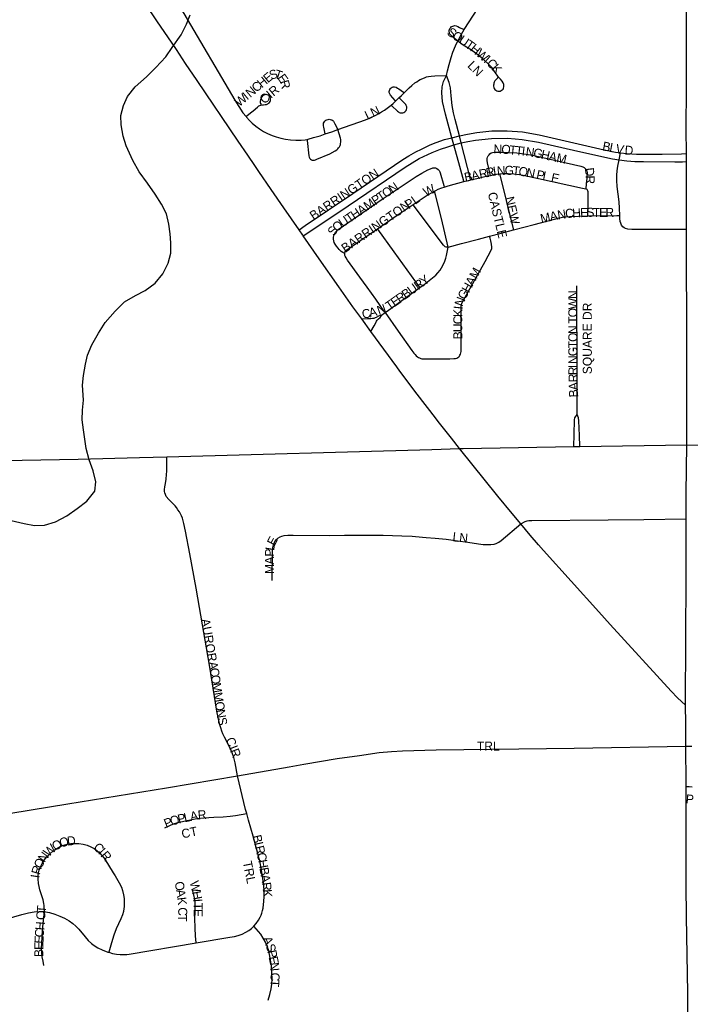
# Model space of a CAD drawing. Header units: feet. Extents: x 2113747 to 2516209, y 960708 to 1356798.
# Tile 171 of 253: x 2282112 to 2285837, y 1207452 to 1212916. Entities that reach past the tile are written whole.
import ezdxf

# ---------------------------------------------------------------- set-up
doc = ezdxf.new("R2010")
doc.units = ezdxf.units.FT
doc.header["$LTSCALE"] = 50
doc.header["$MEASUREMENT"] = 0
for name, color, linetype in [('0_Xref', 7, 'Continuous'), ('GM_X_City_Street', 251, 'Continuous'), ('GM_X_City_Street_Text', 251, 'Continuous'), ('GM_X_Minor_River', 5, 'Continuous'), ('GM_X_State_Route', 1, 'Continuous')]:
    doc.layers.add(name, color=color, linetype=linetype)
doc.styles.add('Styledgn030', font='dgn030.shx')

# ---------------------------------------------------------------- blocks, each defined once
blk = doc.blocks.new('POR')
at = {"layer": 'GM_X_City_Street', "flags": 128}
for points in [[(2282795.3, 1213300.7), (2282951.3, 1213063.5), (2283023.1, 1212949.8), (2283306.2, 1212468.4), (2283329.6, 1212433.1), (2283351.9, 1212399.7), (2283369, 1212377.8)], [(2284580, 1212860.6), (2284656.4, 1212978), (2284711.1, 1213065.3), (2284719.3, 1213077.1), (2284728.7, 1213093.8), (2284737.4, 1213116), (2284745.5, 1213144.5), (2284749.6, 1213168.4), (2284752.8, 1213190.4), (2284755.5, 1213243.3)], [(2284544.6, 1212795.6), (2284525.2, 1212812.5), (2284513.7, 1212822.3), (2284506.2, 1212830.3), (2284501.6, 1212836.2), (2284498.6, 1212842), (2284497.2, 1212849.2), (2284497.3, 1212855.2), (2284498.7, 1212860.9), (2284501.7, 1212867.6), (2284505.9, 1212872.8), (2284510.9, 1212877.1), (2284517, 1212880.6), (2284523.1, 1212882.2), (2284528.9, 1212882.6), (2284536.1, 1212880.7), (2284544.8, 1212877.4), (2284555.2, 1212872.4), (2284574.3, 1212863.3), (2284580, 1212860.6)], [(2284544.6, 1212795.6), (2284565.3, 1212836), (2284580, 1212860.6)], [(2284483, 1212605.4), (2284488.8, 1212631), (2284498.1, 1212667.4), (2284508.4, 1212706.8), (2284518.3, 1212735.2), (2284532.2, 1212770.8), (2284538.1, 1212783.7), (2284544.6, 1212795.6)], [(2284770.7, 1212594.5), (2284765.7, 1212591.2), (2284759.8, 1212586.2), (2284754.6, 1212580.5), (2284751.1, 1212575.6), (2284748.1, 1212569.7), (2284745.9, 1212563), (2284745, 1212558.2), (2284744.2, 1212553.2), (2284743.7, 1212546.5), (2284744.6, 1212539.4), (2284747, 1212533.9), (2284750.6, 1212528), (2284755.7, 1212523.7), (2284761.3, 1212520.5), (2284767.6, 1212518.7), (2284774.3, 1212518.3), (2284780.8, 1212519.6), (2284787, 1212521.9), (2284792.3, 1212525.9), (2284796.9, 1212530.4), (2284799.7, 1212536.3), (2284801.8, 1212542.6), (2284801.5, 1212548.4), (2284800.2, 1212555.5), (2284796.5, 1212565.1), (2284791.1, 1212574.1), (2284782.4, 1212585.3), (2284776.5, 1212591.6), (2284771.5, 1212597.3), (2284767.5, 1212602), (2284763.5, 1212607.6), (2284758, 1212615.5), (2284745.2, 1212633.8), (2284729.9, 1212653.2), (2284713.3, 1212671), (2284692.5, 1212691), (2284664.8, 1212715), (2284644, 1212730.8), (2284620.9, 1212747), (2284575.3, 1212775.1), (2284544.6, 1212795.6)], [(2284247.5, 1212510.5), (2284275.5, 1212537.6), (2284289.4, 1212550.2), (2284307.2, 1212564.5), (2284316.8, 1212571.4), (2284326.3, 1212577.5), (2284335.4, 1212583.1), (2284350.2, 1212590.1), (2284364, 1212595.3), (2284372.3, 1212598.1), (2284381.7, 1212600.4), (2284397.1, 1212602.7), (2284417.5, 1212604.1), (2284483, 1212605.4)], [(2284512.1, 1212260.8), (2284476.7, 1212390.8), (2284460.9, 1212461.3), (2284456.6, 1212510.3), (2284458.6, 1212543), (2284465.8, 1212572), (2284483, 1212605.4)], [(2284554, 1212271.9), (2284530.2, 1212361.1), (2284522.2, 1212398.7), (2284514.8, 1212440.4), (2284508.8, 1212492.8), (2284504.7, 1212536.9), (2284497.4, 1212566.7), (2284483, 1212605.4)], [(2283369, 1212377.8), (2283374.2, 1212382.2), (2283394.6, 1212399.1), (2283408.3, 1212410.5), (2283432.9, 1212430.9), (2283440.9, 1212437.1), (2283445.8, 1212440), (2283451.2, 1212442), (2283459.7, 1212443.6), (2283466.8, 1212443.5), (2283475.1, 1212444.3), (2283483.4, 1212445.8), (2283489.9, 1212448.2), (2283494.6, 1212451.9), (2283498.8, 1212456.2), (2283502.6, 1212462.3), (2283504.2, 1212468.1), (2283505.4, 1212475.1), (2283504.2, 1212481.8), (2283501.9, 1212487.7), (2283498.2, 1212492.5), (2283492.6, 1212496.8), (2283486.6, 1212499.4), (2283480, 1212500.2), (2283473.4, 1212499.4), (2283467.3, 1212497.1), (2283462.6, 1212494.5), (2283457.5, 1212488.5), (2283452.7, 1212480.8), (2283449.3, 1212471.7), (2283447.8, 1212464.1), (2283448.2, 1212456.7), (2283449.9, 1212451), (2283453.6, 1212445.6)], [(2284200.5, 1212465.1), (2284198.2, 1212467.8), (2284171.3, 1212497.5), (2284167.3, 1212503.8), (2284164.9, 1212511.4), (2284164.8, 1212517.7), (2284165.7, 1212523.3), (2284168, 1212529), (2284171.4, 1212533.6), (2284175.8, 1212537.7), (2284180.9, 1212540.7), (2284187.1, 1212542.4), (2284194.4, 1212542.9), (2284202.9, 1212540.8), (2284211.1, 1212536.3), (2284217.3, 1212532.5), (2284243, 1212513.7), (2284247.5, 1212510.5)], [(2284218.6, 1212482.5), (2284231.9, 1212495.5), (2284247.5, 1212510.5)], [(2283879.2, 1212306.1), (2284032.4, 1212360.7), (2284061.5, 1212372.6), (2284087.2, 1212384.3), (2284110.6, 1212396.5), (2284121.9, 1212403.5), (2284139, 1212414), (2284160.1, 1212429.9), (2284175, 1212441.8)], [(2284175, 1212441.8), (2284178.7, 1212438.3), (2284210.8, 1212407.6), (2284216.1, 1212403.6), (2284220.3, 1212401.5), (2284225.4, 1212399.3), (2284232.3, 1212398.6), (2284239.2, 1212399.2), (2284245.7, 1212401.1), (2284250.5, 1212403.6), (2284254.9, 1212407.6), (2284258.6, 1212412.5), (2284260.9, 1212418.1), (2284262.2, 1212424), (2284261.3, 1212431.8), (2284258.9, 1212439.2), (2284255.7, 1212444.8), (2284251.5, 1212450.2), (2284246.2, 1212456.5), (2284223.1, 1212478.2), (2284218.6, 1212482.5)], [(2284175, 1212441.8), (2284186.1, 1212451.4), (2284200.5, 1212465.1)], [(2284200.5, 1212465.1), (2284210.5, 1212474.7), (2284218.6, 1212482.5)], [(2283369, 1212377.8), (2283371.5, 1212374.7), (2283387.9, 1212356.2), (2283404, 1212340.8), (2283422.6, 1212325), (2283444, 1212309.5), (2283467, 1212295.7), (2283488.2, 1212284.7), (2283515.1, 1212272.8), (2283535.6, 1212265.2), (2283562.7, 1212257.9), (2283589, 1212253), (2283616.7, 1212248.7), (2283645.9, 1212246.5), (2283675, 1212247), (2283698, 1212249.1), (2283707.6, 1212251.1)], [(2283808.7, 1212281.5), (2283801.1, 1212318.6), (2283799.8, 1212326.7), (2283798.8, 1212334.8), (2283800.2, 1212342.1), (2283802.8, 1212347.4), (2283807.2, 1212353.3), (2283812.5, 1212357.7), (2283818.1, 1212360.9), (2283824.6, 1212362.4), (2283830.4, 1212362.9), (2283836.7, 1212362.2), (2283842.5, 1212360.9), (2283846.3, 1212359.1), (2283850.8, 1212356.4), (2283854.6, 1212351.9), (2283858.8, 1212345.6), (2283863.1, 1212338.3), (2283879.2, 1212306.1)], [(2283707.6, 1212251.1), (2283708.2, 1212246.1), (2283717.4, 1212160.5), (2283718.9, 1212153.6), (2283720.7, 1212149.5), (2283723.9, 1212144.9), (2283727.4, 1212141.4), (2283732.4, 1212138.4), (2283737.2, 1212137.1), (2283741.9, 1212136.7), (2283748.5, 1212137.1), (2283755.8, 1212138.6), (2283763.1, 1212141.4), (2283833.8, 1212171.6), (2283864.9, 1212187.9), (2283873.3, 1212193.9), (2283878.8, 1212199.1), (2283882.7, 1212203.9), (2283887.5, 1212210.6), (2283891.1, 1212218.2), (2283893.1, 1212223.7), (2283894.4, 1212228.9), (2283895.3, 1212235.6), (2283895.9, 1212244.3), (2283895.3, 1212251.6), (2283894.1, 1212258.5), (2283879.2, 1212306.1)], [(2283707.6, 1212251.1), (2283714.7, 1212252.6), (2283744.7, 1212261.1), (2283781.5, 1212271.6), (2283808.7, 1212281.5)], [(2283808.7, 1212281.5), (2283844.9, 1212294.1), (2283879.2, 1212306.1)], [(2284512.1, 1212260.8), (2284554, 1212271.9)], [(2284554, 1212271.9), (2284598.6, 1212280.8), (2284650.5, 1212289.8), (2284734.8, 1212298.3), (2284819.6, 1212299.2), (2284904.3, 1212292.5), (2284997.8, 1212277.4), (2285358.8, 1212193.1), (2285420.6, 1212181), (2285449.1, 1212176.5)], [(2284564.5, 1212231.9), (2284554, 1212271.9)], [(2283663.3, 1211749.7), (2283698.4, 1211773.4), (2283962.8, 1211951.9), (2284239.6, 1212140), (2284273.5, 1212159.6), (2284313, 1212182.6), (2284343.9, 1212197.8), (2284392.6, 1212220.4), (2284425.5, 1212233.4), (2284472.1, 1212250), (2284512.1, 1212260.8)], [(2283687, 1211715.5), (2283717.5, 1211736), (2283936.8, 1211883.3), (2284252, 1212097.5), (2284331.5, 1212144.6), (2284402.9, 1212178.7), (2284448.9, 1212196.5), (2284489.5, 1212210.9), (2284506.8, 1212216), (2284523.7, 1212220.5)], [(2284523.7, 1212220.5), (2284512.1, 1212260.8)], [(2284523.7, 1212220.5), (2284564.5, 1212231.9)], [(2284579.1, 1212017.5), (2284578.6, 1212019.3), (2284557, 1212101.3), (2284523.7, 1212220.5)], [(2284564.5, 1212231.9), (2284601.5, 1212240.1), (2284643.4, 1212247.6), (2284732, 1212256.3), (2284821, 1212257.7), (2284864.1, 1212254.9), (2284903.3, 1212251.5), (2284994.2, 1212235.7), (2285212.1, 1212186.3), (2285404, 1212143.1), (2285441, 1212137.5)], [(2284617.3, 1212026.9), (2284616.2, 1212031.4), (2284564.5, 1212231.9)], [(2284727.4, 1212051.8), (2284725.9, 1212057.9), (2284710.6, 1212121.9), (2284708.6, 1212134), (2284708.2, 1212144.6), (2284709.9, 1212153.1), (2284713.2, 1212159.9), (2284718.6, 1212166.5), (2284724, 1212172.1), (2284730.7, 1212176.1), (2284738.1, 1212178.7), (2284747.7, 1212179.7), (2284759.4, 1212180.4), (2284781.3, 1212180.4), (2284872.7, 1212176.4), (2284911.8, 1212171.7), (2284960.2, 1212163.9), (2285227.7, 1212102.5), (2285239.2, 1212099), (2285247, 1212095.5), (2285252.7, 1212090.7), (2285257.6, 1212084.5), (2285261.4, 1212076), (2285263.9, 1212066), (2285261.7, 1212039), (2285257, 1211981.7), (2285256.6, 1211977.9)], [(2285441, 1212137.5), (2285449.1, 1212176.5)], [(2285449.1, 1212176.5), (2285484.9, 1212172.4), (2285538.3, 1212170), (2285679.9, 1212169.8), (2285787.1, 1212171.9), (2285814.7, 1212172.4)], [(2285445.3, 1211829.4), (2285444.2, 1211869.2), (2285441.3, 1211904.9), (2285430.7, 1211989.8), (2285428.4, 1212022.8), (2285428.2, 1212052.7), (2285429.8, 1212076.1), (2285434, 1212102.8), (2285441, 1212137.5)], [(2285441, 1212137.5), (2285441.7, 1212137.4), (2285485, 1212132.5), (2285527.6, 1212129.5), (2285576.4, 1212128.2), (2285750.4, 1212126.6), (2285793.2, 1212127.6), (2285814.8, 1212128.1)], [(2283917.2, 1211619.2), (2283907.6, 1211623.5), (2283898.2, 1211629.1), (2283891.7, 1211634.3), (2283885.5, 1211640.8), (2283880.2, 1211647.7), (2283871.2, 1211659.8), (2283864.6, 1211670.5), (2283859.4, 1211679.5), (2283856.8, 1211688.7), (2283855.2, 1211698.7), (2283855.2, 1211707.9), (2283856.8, 1211718.2), (2283860.1, 1211726.5), (2283865.1, 1211735.9), (2283872.5, 1211744.1), (2283881.2, 1211752.2), (2284130.3, 1211923), (2284280.5, 1212024), (2284314.4, 1212045.7), (2284345.8, 1212064.5), (2284378.6, 1212082.8), (2284392.7, 1212088.8), (2284406.1, 1212093.4), (2284413.8, 1212094.3), (2284422.3, 1212093), (2284429.4, 1212089.9), (2284436.5, 1212085.2), (2284441.5, 1212079.6), (2284444.3, 1212075), (2284446.1, 1212071.4), (2284447.9, 1212066.1), (2284467.8, 1211996), (2284470.3, 1211987.2)], [(2284727.4, 1212051.8), (2284746.5, 1212056.3), (2284760.4, 1212058.4), (2284776.8, 1212060.3), (2284779.5, 1212060.5)], [(2284779.5, 1212060.5), (2284798.4, 1212061.8), (2284824.9, 1212061.5), (2284855.7, 1212059.8), (2284888.6, 1212056.1), (2284917.9, 1212051.2), (2285238.3, 1211981.7), (2285256.6, 1211977.9)], [(2284855.3, 1211749.6), (2284854, 1211755.2), (2284816.6, 1211912.6), (2284780.8, 1212055.5), (2284779.5, 1212060.5)], [(2284470.3, 1211987.2), (2284475.2, 1211989), (2284492.2, 1211994.6), (2284579.1, 1212017.5)], [(2284579.1, 1212017.5), (2284617.3, 1212026.9)], [(2284617.3, 1212026.9), (2284657.6, 1212036.1), (2284696.3, 1212044.8), (2284727.4, 1212051.8)], [(2284297.3, 1211890.1), (2284375.1, 1211942.1), (2284406.6, 1211959.5), (2284416.2, 1211964.5)], [(2284416.2, 1211964.5), (2284423.1, 1211968.1), (2284437, 1211974.7), (2284455.7, 1211982), (2284470.3, 1211987.2)], [(2284491.6, 1211653.4), (2284455.4, 1211812.4), (2284421.7, 1211943.2), (2284416.2, 1211964.5)], [(2285256.6, 1211977.9), (2285257, 1211977.8), (2285261.1, 1211975.4), (2285264.1, 1211972.4), (2285266.3, 1211967.4), (2285266.9, 1211961.7), (2285267.1, 1211956.8), (2285266.8, 1211895.2), (2285266.2, 1211832.9), (2285266.2, 1211827.9)], [(2284099.3, 1211755.5), (2284214.5, 1211834.9), (2284297.3, 1211890.1)], [(2284491.6, 1211653.4), (2284481, 1211653.7), (2284475.7, 1211655.3), (2284471, 1211658.4), (2284465.4, 1211664.4), (2284458.1, 1211673), (2284299.8, 1211886.7), (2284297.3, 1211890.1)], [(2284855.3, 1211749.6), (2284969.1, 1211779.8), (2285109.2, 1211816.5), (2285135.4, 1211821.1), (2285165, 1211824.2), (2285266.2, 1211827.9)], [(2285266.2, 1211827.9), (2285267.2, 1211827.9), (2285428.5, 1211829.2), (2285445.3, 1211829.4)], [(2285815.7, 1211752), (2285750.8, 1211751.6), (2285511.6, 1211751.4), (2285489.6, 1211752.9), (2285476.4, 1211756.9), (2285469.7, 1211760.2), (2285461.1, 1211767.2), (2285454.7, 1211776.1), (2285450.3, 1211785.9), (2285447.7, 1211796), (2285445.8, 1211813), (2285445.3, 1211829.4)], [(2283917.2, 1211619.2), (2283917.4, 1211622.6), (2283918.8, 1211627), (2283920, 1211630.2), (2283924, 1211634.5), (2283928.8, 1211638.3), (2284006.6, 1211691.7), (2284099.3, 1211755.5)], [(2284334.6, 1211429.7), (2284332.4, 1211432.8), (2284312.7, 1211460.7), (2284192.6, 1211628.4), (2284101.2, 1211752.9), (2284099.3, 1211755.5)], [(2284721.4, 1211714.2), (2284785.7, 1211731.2), (2284855.3, 1211749.6)], [(2284141.1, 1211290.1), (2284214.2, 1211187.6), (2284290.5, 1211080.7), (2284301.2, 1211066.2), (2284308, 1211058.1), (2284314.7, 1211050.8), (2284321, 1211045.1), (2284327.1, 1211041.2), (2284332.7, 1211038.6), (2284339.9, 1211036), (2284345.9, 1211034.7), (2284352.8, 1211033.8), (2284365.1, 1211033.8), (2284500.1, 1211034.4), (2284522.5, 1211035.5), (2284532, 1211036), (2284539, 1211037.9), (2284544.8, 1211040.5), (2284550.5, 1211045.2), (2284554.6, 1211049.3), (2284557.2, 1211053.3), (2284559.8, 1211059.6), (2284562.2, 1211067.4), (2284563.3, 1211074.8), (2284564, 1211082.4), (2284564.6, 1211132.3), (2284563.6, 1211310), (2284563.5, 1211323.6), (2284565.8, 1211335.2), (2284570.1, 1211346.9), (2284576.7, 1211358.7), (2284696.8, 1211574.2), (2284731, 1211636.6), (2284733.6, 1211645.2), (2284735, 1211653.6), (2284731.8, 1211669.5), (2284728.3, 1211687.8), (2284724.1, 1211703.4), (2284721.4, 1211714.2)], [(2284491.6, 1211653.4), (2284566, 1211673.1), (2284660.4, 1211698.1), (2284721.4, 1211714.2)], [(2284141.1, 1211290.1), (2284137.6, 1211295.2), (2284089.2, 1211365.7), (2284042.7, 1211431.5), (2284001.9, 1211487), (2283932.4, 1211581.5), (2283925.3, 1211594.2), (2283920.5, 1211603.4), (2283918.5, 1211607.8), (2283917.4, 1211611.8), (2283917, 1211617.6), (2283917.2, 1211619.2)], [(2284334.6, 1211429.7), (2284358.7, 1211447.1), (2284422.7, 1211499), (2284435.1, 1211511.9), (2284447.1, 1211526.7), (2284455.1, 1211539.7), (2284465.3, 1211558.7), (2284473.3, 1211576.2), (2284479, 1211592.3), (2284483.3, 1211607.9), (2284487, 1211626.1), (2284491.6, 1211653.4)], [(2284141.1, 1211290.1), (2284159.7, 1211303.3), (2284334.6, 1211429.7)], [(2285208.2, 1210725.1), (2285208.5, 1210930), (2285205.5, 1211439.3)], [(2284122.3, 1211276.9), (2284141.1, 1211290.1)], [(2284011.6, 1211255.2), (2284043.3, 1211257.3), (2284061.7, 1211258.1), (2284072.1, 1211258.7), (2284081.3, 1211260.1), (2284087.3, 1211262.3), (2284094.3, 1211265.5), (2284106.5, 1211271.6), (2284115.1, 1211276), (2284118.8, 1211276.8), (2284122.3, 1211276.9)], [(2284062, 1211186.1), (2284080.1, 1211217), (2284091.2, 1211237.7), (2284094.1, 1211242.9), (2284098.2, 1211249), (2284105.3, 1211256.7), (2284113.2, 1211264), (2284118.8, 1211270.3), (2284121.2, 1211273.6), (2284122.3, 1211276.9)], [(2285189.2, 1210547.3), (2285190.8, 1210614), (2285192.7, 1210695.5), (2285196.1, 1210706), (2285208.2, 1210725.1)], [(2285223.8, 1210547.9), (2285221, 1210608.2), (2285217.2, 1210690), (2285215.6, 1210706.4), (2285208.2, 1210725.1)], [(2283322, 1208719.2), (2283308, 1208791.4), (2283301.1, 1208821.8), (2283292.5, 1208847.1), (2283280.5, 1208874.4), (2283249.1, 1208935.1), (2283240, 1208953.4), (2283234.5, 1208968.3), (2283228.3, 1208986.4), (2283223.6, 1209002.2), (2283219.2, 1209018.9), (2283216.1, 1209033.9), (2283207.5, 1209078.8), (2283165.7, 1209334.7), (2283110.1, 1209653.9), (2283091.9, 1209761.8), (2283056.5, 1209952.3), (2283033.2, 1210078.3), (2283024, 1210120.3), (2283015.3, 1210149), (2283010, 1210162.5), (2283004.7, 1210173.6), (2282998.7, 1210185.1), (2282991.2, 1210196.7), (2282983.5, 1210208.1), (2282974.9, 1210218.1), (2282966.6, 1210227.6), (2282959, 1210235.3), (2282940.4, 1210253.6), (2282926.4, 1210270.6), (2282921.4, 1210280.7), (2282917.7, 1210289.7), (2282916.2, 1210298), (2282915.4, 1210308.1), (2282917.3, 1210323.4), (2282921.1, 1210342.4), (2282925.4, 1210366.2), (2282928, 1210391.4), (2282928.9, 1210410.9), (2282928.9, 1210435.7), (2282928.4, 1210490.4)], [(2284894.6, 1210118.3), (2284919.4, 1210130.9), (2284930.7, 1210134.3), (2284939.5, 1210136.3), (2284956.5, 1210137.5), (2285380.4, 1210140.2), (2285578.6, 1210141.9), (2285813.9, 1210145.2)], [(2283513.9, 1209803.6), (2283516.8, 1209964.8), (2283518, 1209984.9), (2283521.2, 1210001.8), (2283526.3, 1210014.9), (2283529.4, 1210021), (2283538.2, 1210032.1), (2283546, 1210039.1), (2283557.8, 1210046.6), (2283567.5, 1210050.3), (2283581.1, 1210053.8), (2283601.5, 1210055.2), (2283631.5, 1210055), (2283834.7, 1210054.1), (2283916.7, 1210054.6), (2284035, 1210056.1), (2284104, 1210055.7), (2284130.3, 1210055.2), (2284235.3, 1210052.3), (2284291.1, 1210049.3), (2284350.1, 1210045), (2284369.8, 1210043.3), (2284418.9, 1210038.9), (2284481.1, 1210032.5), (2284543.1, 1210024.4), (2284601.8, 1210016), (2284660, 1210006.9), (2284685.8, 1210003.9), (2284708.5, 1210003.1), (2284727.8, 1210003.6), (2284746.5, 1210006.4), (2284758.5, 1210010), (2284772.7, 1210016.5), (2284785.9, 1210025.1), (2284894.6, 1210118.3)], [(2283322, 1208719.2), (2283608.9, 1208770.7), (2283689.7, 1208785.6), (2283874.5, 1208815.6), (2283998.4, 1208833.3), (2284108.7, 1208849.3), (2284176.3, 1208855.6), (2284238.5, 1208859.5), (2284424.9, 1208865), (2285192.3, 1208873.1), (2285812.4, 1208884.5)], [(2285812.4, 1208884.5), (2285845, 1208884.4)], [(2281643.7, 1208443.3), (2281693.7, 1208450.3), (2281755.1, 1208460.5), (2281959, 1208495.9), (2282379.8, 1208565.5), (2282926.6, 1208653.3), (2283322, 1208719.2)], [(2283372.8, 1208510.8), (2283366.5, 1208533.2), (2283322, 1208719.2)], [(2285813.7, 1208661.2), (2285831.1, 1208660.7), (2285846.7, 1208659.9)], [(2282918.7, 1208431), (2282945.2, 1208444.9), (2282966.9, 1208453.5), (2282998, 1208462.5), (2283042.3, 1208473), (2283096.5, 1208483.2), (2283135.1, 1208487.9), (2283190.2, 1208491.3), (2283242.4, 1208493.1), (2283281.8, 1208496.1), (2283311.3, 1208499.4), (2283372.8, 1208510.8)], [(2283412.1, 1207885.7), (2283424.9, 1207900.6), (2283437.9, 1207918.5), (2283447.4, 1207935.4), (2283452.2, 1207946.2), (2283456.6, 1207958), (2283460.5, 1207972.3), (2283463.5, 1207986.6), (2283468.7, 1208025.1), (2283470.6, 1208048.2), (2283470.5, 1208079.5), (2283468.5, 1208111.2), (2283463.3, 1208150.8), (2283455.2, 1208196.6), (2283445.2, 1208247.9), (2283442.3, 1208260.2), (2283429.4, 1208310.3), (2283425.9, 1208322.7), (2283408.5, 1208385.2), (2283383.2, 1208473.3), (2283372.8, 1208510.8)], [(2282249.6, 1207966.5), (2282248.8, 1207989.6), (2282247.8, 1207999.9), (2282246.6, 1208012), (2282242.4, 1208031.1), (2282224.4, 1208087.4), (2282219.2, 1208106.4), (2282216.2, 1208122.5), (2282214.1, 1208148.5), (2282214.5, 1208164.9), (2282216.6, 1208181.2), (2282220.6, 1208197.1), (2282227.5, 1208215.7), (2282236.5, 1208233.8), (2282247.6, 1208251.2), (2282262.6, 1208270.4), (2282279.8, 1208288), (2282298.7, 1208303.8), (2282319, 1208317.5), (2282337.3, 1208327.3), (2282356.2, 1208335.1), (2282375.6, 1208340.7), (2282395.2, 1208343.9), (2282414.9, 1208344.9), (2282441.1, 1208343.7), (2282463.8, 1208340.5), (2282486.1, 1208334.8), (2282507.8, 1208326), (2282525.6, 1208316.4), (2282541.1, 1208306.1), (2282555.6, 1208292.8), (2282568.9, 1208278.3), (2282580.2, 1208262.3), (2282605.6, 1208224.1), (2282631.4, 1208182.2), (2282641.7, 1208165.5), (2282665, 1208125.9), (2282676.6, 1208102.4), (2282683.3, 1208083.9), (2282688.7, 1208058.9), (2282691.8, 1208039), (2282692.5, 1208012.7), (2282691.4, 1207993.3), (2282690.6, 1207983.5), (2282687.9, 1207967.4), (2282682.6, 1207948.5), (2282674.5, 1207927), (2282648.3, 1207870.5), (2282635.5, 1207836.8), (2282622.6, 1207792.6), (2282607.4, 1207740.7)], [(2283092.1, 1207793.3), (2283089, 1207833), (2283085.9, 1207874.7), (2283084.6, 1207930.5), (2283085.7, 1207960), (2283087.2, 1207994.8), (2283086.7, 1208019.1), (2283085, 1208035.1), (2283081.9, 1208051.1), (2283072.9, 1208082.5)], [(2281859.8, 1207865), (2281870.6, 1207865.7), (2281897.1, 1207870.1), (2281921.8, 1207875.7), (2281947, 1207885.2), (2281984, 1207900.4), (2282027.8, 1207919.1), (2282078.6, 1207937.3), (2282124.2, 1207951.2), (2282160.3, 1207959.4), (2282192.4, 1207965), (2282219.9, 1207967.7), (2282239, 1207967.7), (2282249.6, 1207966.5)], [(2282246.4, 1207668), (2282241.4, 1207690.9), (2282236.8, 1207716.1), (2282234.7, 1207737.9), (2282233.9, 1207765.6), (2282234.3, 1207789), (2282238.2, 1207862.7), (2282244, 1207918.5), (2282249.6, 1207966.5)], [(2282249.6, 1207966.5), (2282254.8, 1207966), (2282276.7, 1207961.4), (2282307.8, 1207952.1), (2282334.9, 1207941.9), (2282361.3, 1207929.5), (2282386.5, 1207915), (2282406.9, 1207900.2), (2282424.3, 1207885.1), (2282440, 1207868.9), (2282475.2, 1207825.8), (2282492.9, 1207805.9), (2282510.1, 1207789.9), (2282526.2, 1207777.7), (2282546.4, 1207765.6), (2282570.5, 1207754.2), (2282601.6, 1207742.5), (2282607.4, 1207740.7)], [(2283092.1, 1207793.3), (2283279.1, 1207824.5), (2283305.5, 1207828.6), (2283325, 1207833.8), (2283346.9, 1207842), (2283368.1, 1207852.1), (2283385.4, 1207862.6), (2283398.9, 1207872.8), (2283411.1, 1207884.6), (2283412.1, 1207885.7)], [(2283491.8, 1207475.4), (2283500.8, 1207507), (2283507.8, 1207539), (2283511.6, 1207564.9), (2283513.3, 1207594.4), (2283512.9, 1207627.2), (2283509.8, 1207666.4), (2283503.9, 1207708.6), (2283495.4, 1207749.1), (2283486.5, 1207775.1), (2283477.6, 1207796.2), (2283465.1, 1207819.3), (2283450.6, 1207841.1), (2283439, 1207856.4), (2283412.1, 1207885.7)], [(2282607.4, 1207740.7), (2282627.1, 1207734.9), (2282650.1, 1207730.2), (2282670.1, 1207728.1), (2282690.3, 1207727.9), (2282706.5, 1207729), (2282719.9, 1207731.1), (2283092.1, 1207793.3)]]:
    blk.add_lwpolyline(points, dxfattribs=at)
at = {"layer": 'GM_X_Minor_River', "flags": 128}
for points in [[(2282936.8, 1211565.6), (2282950.5, 1211619.7), (2282952.2, 1211677.8), (2282948, 1211727.9), (2282939.7, 1211781.9), (2282927.4, 1211838), (2282899.1, 1211891.9), (2282864.8, 1211947.8), (2282822.5, 1212007.7), (2282776.2, 1212071.6), (2282739.8, 1212133.5), (2282703.4, 1212215.4), (2282687.1, 1212269.4), (2282674.8, 1212331.5), (2282674.6, 1212383.6), (2282688.3, 1212439.7), (2282710.1, 1212489.9), (2282753.9, 1212542.2), (2282815.6, 1212598.6), (2282867.4, 1212651), (2282923.2, 1212709.4), (2282959, 1212761.6), (2283008.6, 1212832), (2283038.4, 1212890.2), (2283058.2, 1212942.4)], [(2282017, 1210148.7), (2282137.3, 1210119.3), (2282193.4, 1210109.5), (2282249.4, 1210111.8), (2282311.4, 1210130.2), (2282373.2, 1210162.5), (2282431.1, 1210202.9), (2282484.9, 1210243.2), (2282528.7, 1210299.5), (2282534.4, 1210351.6), (2282520.1, 1210411.7), (2282497.8, 1210473.6), (2282481.5, 1210535.7), (2282473.2, 1210587.7), (2282467, 1210639.8), (2282458.7, 1210695.8), (2282460.4, 1210749.9), (2282466.1, 1210804), (2282461.7, 1210888.1), (2282465.5, 1210942.2), (2282477.2, 1211004.4), (2282488.9, 1211054.5), (2282512.7, 1211110.7), (2282550.4, 1211177), (2282586.1, 1211235.3), (2282641.9, 1211297.7), (2282693.6, 1211350), (2282755.5, 1211384.4), (2282809.4, 1211412.7), (2282865.3, 1211453.1), (2282907, 1211505.3), (2282936.8, 1211565.6)]]:
    blk.add_lwpolyline(points, dxfattribs=at)
at = {"layer": 'GM_X_State_Route', "flags": 128}
for points in [[(2283325.8, 1212241.2), (2283097.6, 1212578.1), (2283033.4, 1212673.4), (2282982.4, 1212749.8), (2282933.9, 1212819.9), (2282877.5, 1212904.4), (2282668.8, 1213217.2)], [(2285815, 1212563.4), (2285815.2, 1212712.4), (2285815, 1213250.3)], [(2285817.5, 1210557.4), (2285817, 1210739.7), (2285817.1, 1211060.9), (2285815.7, 1211752), (2285815.5, 1211852.7), (2285815.1, 1212013.5), (2285814.8, 1212128.1), (2285814.7, 1212172.4), (2285814.3, 1212305.6), (2285815, 1212538.5), (2285815, 1212563.4)], [(2283684, 1211719.8), (2283663.3, 1211749.7), (2283579.4, 1211871.2), (2283508.6, 1211973.7), (2283440.4, 1212074.1), (2283418, 1212106.5), (2283378.8, 1212163.1), (2283325.8, 1212241.2)], [(2284205.9, 1210989.1), (2284062, 1211186.1), (2284011.6, 1211255.2), (2283961.9, 1211323.3), (2283885, 1211433.7), (2283774.6, 1211588.7), (2283687, 1211715.5), (2283684, 1211719.8)], [(2284555.6, 1210535.6), (2284510.1, 1210593.2), (2284436.9, 1210685.9), (2284420.8, 1210706.3), (2284319.4, 1210836.9), (2284223.1, 1210965.6), (2284205.9, 1210989.1)], [(2281443.6, 1210462.8), (2281560.3, 1210464.1), (2281707.9, 1210464.9), (2282435.8, 1210477.2), (2282777, 1210486.3), (2282928.4, 1210490.4), (2284400.8, 1210530.1), (2284555.6, 1210535.6)], [(2284555.6, 1210535.6), (2284574.7, 1210536.3), (2285189.2, 1210547.3), (2285223.8, 1210547.9), (2285817.5, 1210557.4)], [(2284993.8, 1210001.8), (2284947.7, 1210055.1), (2284894.6, 1210118.3), (2284846.5, 1210175.6), (2284767.9, 1210272.3), (2284555.6, 1210535.6)], [(2285810.4, 1209111.4), (2285811.8, 1209481.3), (2285814.2, 1209822.2), (2285813.9, 1210145.2), (2285813.8, 1210230.3), (2285814.4, 1210286), (2285817.5, 1210557.4)], [(2285817.5, 1210557.4), (2286020.7, 1210555.7), (2286065.7, 1210555.6), (2286084, 1210555.6)], [(2285810.4, 1209111.4), (2285765.9, 1209153.7), (2285730.6, 1209189.6), (2285392.3, 1209560), (2285327.8, 1209629.8), (2285020.6, 1209970.7), (2284993.8, 1210001.8)], [(2285812.9, 1208418.4), (2285812.8, 1208424.3), (2285813.7, 1208661.2), (2285813.9, 1208706.6), (2285812.7, 1208855.6), (2285812.4, 1208884.5), (2285811.1, 1209011), (2285810.4, 1209111.4)], [(2285839.5, 1205365.2), (2285839.2, 1205430.1), (2285839.2, 1205651.7), (2285839.8, 1205792.2), (2285835.1, 1205991.1), (2285832.6, 1206226.8), (2285832.9, 1206528.8), (2285832.1, 1206699.5), (2285830.9, 1206788), (2285829.5, 1206827), (2285828.2, 1206864.4), (2285826.5, 1206912.6), (2285824.4, 1207060.7), (2285823.1, 1207309.1), (2285822.4, 1207515.8), (2285819.9, 1207726), (2285816.1, 1207937.5), (2285814.5, 1208112.9), (2285814.1, 1208270.2), (2285812.9, 1208418.4)]]:
    blk.add_lwpolyline(points, dxfattribs=at)
at = {"layer": 'GM_X_City_Street_Text', "char_height": 50, "attachment_point": 7, "line_spacing_factor": 0.8, "style": 'Styledgn030'}
for s, insert, rotation in [('{\\Fdgn000|c0;\\C256;S}', (2284480.2, 1212834.7), 325.825), ('{\\Fdgn000|c0;\\C256;O}', (2284509.3, 1212814.9), 325.8317), ('{\\Fdgn000|c0;\\C256;U}', (2284545.7, 1212790.2), 325.819), ('{\\Fdgn000|c0;\\C256;T}', (2284581.9, 1212765.7), 325.196), ('{\\Fdgn000|c0;\\C256;H}', (2284609.1, 1212746.8), 321.1627), ('{\\Fdgn000|c0;\\C256;W}', (2284642.7, 1212719.8), 319.3312), ('{\\Fdgn000|c0;\\C256;I}', (2284685.7, 1212682.9), 318.3701), ('{\\Fdgn000|c0;\\C256;LN}', (2284595, 1212656.6), 315), ('{\\Fdgn000|c0;\\C256;C}', (2284700.8, 1212669.5), 315.0172), ('{\\Fdgn000|c0;\\C256;K}', (2284728.2, 1212642.2), 313.1145), ('{\\Fdgn000|c0;\\C256;H}', (2283456.6, 1212534.6), 39.804), ('{\\Fdgn000|c0;\\C256;E}', (2283490.4, 1212562.7), 39.804), ('{\\Fdgn000|c0;\\C256;S}', (2283508.9, 1212580.3), 20.7582), ('{\\Fdgn000|c0;\\C256;T}', (2283522.5, 1212592.2), 342.6666), ('{\\Fdgn000|c0;\\C256;E}', (2283540.5, 1212593.2), 304.5749), ('{\\Fdgn000|c0;\\C256;N}', (2283392.3, 1212481.1), 39.804), ('{\\Fdgn000|c0;\\C256;C}', (2283426.1, 1212509.2), 39.804), ('{\\Fdgn000|c0;\\C256;CIR}', (2283470.6, 1212444.7), 39.802), ('{\\Fdgn000|c0;\\C256;R}', (2283556.3, 1212573.1), 285.5291), ('{\\Fdgn000|c0;\\C256;W}', (2283331.5, 1212430.4), 39.804), ('{\\Fdgn000|c0;\\C256;I}', (2283375.4, 1212467), 39.804), ('{\\Fdgn000|c0;\\C256;N}', (2284074.7, 1212374), 25.4117), ('{\\Fdgn000|c0;\\C256;L}', (2284042.9, 1212358.9), 25.441), ('{\\Fdgn000|c0;\\C256;N}', (2284743.2, 1212173.4), 358.8197), ('{\\Fdgn000|c0;\\C256;O}', (2284785.2, 1212172.6), 355.0331), ('{\\Fdgn000|c0;\\C256;T}', (2284828.6, 1212168.9), 354.2269), ('{\\Fdgn000|c0;\\C256;B}', (2285345.3, 1212191.1), 349.1521), ('{\\Fdgn000|c0;\\C256;L}', (2285384.2, 1212183.7), 349.1551), ('{\\Fdgn000|c0;\\C256;V}', (2285418.8, 1212177.1), 349.1401), ('{\\Fdgn000|c0;\\C256;T}', (2284863.7, 1212165.3), 354.2223), ('{\\Fdgn000|c0;\\C256;I}', (2284898.7, 1212161.8), 354.1763), ('{\\Fdgn000|c0;\\C256;N}', (2284919.9, 1212159.6), 352.8343), ('{\\Fdgn000|c0;\\C256;G}', (2284961.2, 1212154.5), 348.4029), ('{\\Fdgn000|c0;\\C256;H}', (2285003.9, 1212145.8), 347.4641), ('{\\Fdgn000|c0;\\C256;A}', (2285046.8, 1212136.2), 347.4896), ('{\\Fdgn000|c0;\\C256;M}', (2285089.8, 1212126.7), 347.4613), ('{\\Fdgn000|c0;\\C256;D}', (2285470.6, 1212167.7), 356.2251), ('{\\Fdgn000|c0;\\C256;BARRINGTON}', (2283744.6, 1211800.7), 34.2147), ('{\\Fdgn000|c0;\\C256;B}', (2284586.9, 1212015.2), 12.2338), ('{\\Fdgn000|c0;\\C256;A}', (2284625.6, 1212023.6), 12.2429), ('{\\Fdgn000|c0;\\C256;R}', (2284668.6, 1212032.9), 12.2338), ('{\\Fdgn000|c0;\\C256;R}', (2284706.7, 1212041.2), 11.1433), ('{\\Fdgn000|c0;\\C256;I}', (2284744.3, 1212048.6), 8.6431), ('{\\Fdgn000|c0;\\C256;N}', (2284763.5, 1212051.7), 3.6745), ('{\\Fdgn000|c0;\\C256;G}', (2284805.2, 1212054.4), 359.4317), ('{\\Fdgn000|c0;\\C256;T}', (2284846.7, 1212054.1), 354.5286), ('{\\Fdgn000|c0;\\C256;O}', (2284880.2, 1212050.9), 351.6443), ('{\\Fdgn000|c0;\\C256;N}', (2284922.3, 1212044.8), 348.7158), ('{\\Fdgn000|c0;\\C256;P}', (2284978.1, 1212033.6), 348.2239), ('{\\Fdgn000|c0;\\C256;L}', (2285012.5, 1212026.4), 348.2266), ('{\\Fdgn000|c0;\\C256;E}', (2285059.9, 1212016.5), 348.2239), ('{\\Fdgn000|c0;\\C256;D}', (2285250.5, 1212091.8), 276.7047), ('{\\Fdgn000|c0;\\C256;N}', (2284181.7, 1211949.1), 34.1831), ('{\\Fdgn000|c0;\\C256;W}', (2284368.6, 1211932.2), 26.565), ('{\\Fdgn000|c0;\\C256;R}', (2285255.5, 1212051.3), 270.6072), ('{\\Fdgn000|c0;\\C256;P}', (2284087.1, 1211884.8), 34.175), ('{\\Fdgn000|c0;\\C256;T}', (2284116.2, 1211904.6), 34.175), ('{\\Fdgn000|c0;\\C256;O}', (2284145.3, 1211924.4), 34.1629), ('{\\Fdgn000|c0;\\C256;CASTLE}', (2284710.5, 1211952), 283.4971), ('{\\Fdgn000|c0;\\C256;BARRINGTON}', (2283920.7, 1211620.4), 34.8447), ('{\\Fdgn000|c0;\\C256;M}', (2284043.4, 1211855.2), 34.1801), ('{\\Fdgn000|c0;\\C256;PL}', (2284272.7, 1211862.3), 35.5367), ('{\\Fdgn000|c0;\\C256;NEW}', (2284807.3, 1211928.2), 282.7235), ('{\\Fdgn000|c0;\\C256;T}', (2283941.5, 1211786), 34.175), ('{\\Fdgn000|c0;\\C256;H}', (2283970.6, 1211805.7), 34.1831), ('{\\Fdgn000|c0;\\C256;A}', (2284007, 1211830.4), 34.181), ('{\\Fdgn000|c0;\\C256;M}', (2285009.2, 1211786.4), 12.0922), ('{\\Fdgn000|c0;\\C256;A}', (2285060.9, 1211797.4), 12.0902), ('{\\Fdgn000|c0;\\C256;N}', (2285102.6, 1211806.4), 9.509), ('{\\Fdgn000|c0;\\C256;C}', (2285144.1, 1211813.4), 5.887), ('{\\Fdgn000|c0;\\C256;H}', (2285182, 1211817.3), 2.9519), ('{\\Fdgn000|c0;\\C256;E}', (2285225.5, 1211819.6), 2.1858), ('{\\Fdgn000|c0;\\C256;S}', (2285260, 1211820.9), 0.7923), ('{\\Fdgn000|c0;\\C256;T}', (2285294.8, 1211821.4), 0.0546), ('{\\Fdgn000|c0;\\C256;E}', (2285329.9, 1211821.4), 0), ('{\\Fdgn000|c0;\\C256;R}', (2285365.1, 1211821.4), 0), ('{\\Fdgn000|c0;\\C256;O}', (2283873.1, 1211734.8), 39.1172), ('{\\Fdgn000|c0;\\C256;U}', (2283905.3, 1211761.1), 34.4781), ('{\\Fdgn000|c0;\\C256;S}', (2283859.4, 1211712.1), 56.1205), ('{\\Fdgn000|c0;\\C256;M}', (2284649.7, 1211473.2), 60.8457), ('{\\Fdgn000|c0;\\C256;R}', (2284325.2, 1211412.9), 36.5317), ('{\\Fdgn000|c0;\\C256;Y}', (2284358, 1211437.2), 37.5386), ('{\\Fdgn000|c0;\\C256;H}', (2284606.7, 1211396.3), 60.8244), ('{\\Fdgn000|c0;\\C256;A}', (2284628.2, 1211434.7), 60.8267), ('{\\Fdgn000|c0;\\C256;R}', (2284223.1, 1211340.9), 35.1791), ('{\\Fdgn000|c0;\\C256;B}', (2284255.5, 1211363.7), 35.1982), ('{\\Fdgn000|c0;\\C256;U}', (2284287.8, 1211386.6), 35.1693), ('{\\Fdgn000|c0;\\C256;G}', (2284585.8, 1211357.9), 61.3233), ('{\\Fdgn000|c0;\\C256;N}', (2285209.8, 1211365.2), 90), ('{\\Fdgn000|c0;\\C256;T}', (2284165.5, 1211300.3), 35.1448), ('{\\Fdgn000|c0;\\C256;E}', (2284194.3, 1211320.6), 35.2006), ('{\\Fdgn000|c0;\\C256;N}', (2284571.4, 1211320.4), 68.7506), ('{\\Fdgn000|c0;\\C256;W}', (2285209.8, 1211308), 90), ('{\\Fdgn000|c0;\\C256;C}', (2284019.7, 1211254.1), 14.2837), ('{\\Fdgn000|c0;\\C256;A}', (2284058, 1211263.9), 14.2827), ('{\\Fdgn000|c0;\\C256;N}', (2284107.1, 1211276.7), 19.6957), ('{\\Fdgn000|c0;\\C256;K}', (2284571.1, 1211265.2), 89.7112), ('{\\Fdgn000|c0;\\C256;I}', (2284571.1, 1211306.4), 84.3503), ('{\\Fdgn000|c0;\\C256;O}', (2285209.8, 1211264), 90), ('{\\Fdgn000|c0;\\C256;SQUARE DR}', (2285303.3, 1210948.5), 90), ('{\\Fdgn000|c0;\\C256;C}', (2284570.9, 1211225.6), 89.7208), ('{\\Fdgn000|c0;\\C256;T}', (2285209.8, 1211228.8), 90), ('{\\Fdgn000|c0;\\C256;B}', (2284570.5, 1211142), 89.7085), ('{\\Fdgn000|c0;\\C256;U}', (2284570.7, 1211181.6), 89.7112), ('{\\Fdgn000|c0;\\C256;N}', (2285209.8, 1211171.6), 90), ('{\\Fdgn000|c0;\\C256;O}', (2285209.8, 1211127.6), 90), ('{\\Fdgn000|c0;\\C256;T}', (2285209.8, 1211092.4), 90), ('{\\Fdgn000|c0;\\C256;G}', (2285209.8, 1211048.4), 90), ('{\\Fdgn000|c0;\\C256;N}', (2285209.8, 1211004.5), 90), ('{\\Fdgn000|c0;\\C256;I}', (2285209.8, 1210982.5), 90.0437), ('{\\Fdgn000|c0;\\C256;R}', (2285210, 1210943), 90.3157), ('{\\Fdgn000|c0;\\C256;R}', (2285211, 1210904), 91.3356), ('{\\Fdgn000|c0;\\C256;A}', (2285212.7, 1210860.5), 92.2474), ('{\\Fdgn000|c0;\\C256;B}', (2285214.2, 1210820.9), 92.2353), ('{\\Fdgn000|c0;\\C256;E}', (2283527.2, 1209992.8), 62.6409), ('{\\Fdgn000|c0;\\C256;LN}', (2284514.2, 1210021.7), 353.9832), ('{\\Fdgn000|c0;\\C256;L}', (2283524.3, 1209966.8), 80.5601), ('{\\Fdgn000|c0;\\C256;A}', (2283524, 1209892.2), 89.4535), ('{\\Fdgn000|c0;\\C256;P}', (2283524.4, 1209936.2), 89.4536), ('{\\Fdgn000|c0;\\C256;M}', (2283523.5, 1209839.4), 89.4718), ('{\\Fdgn000|c0;\\C256;AURORA}', (2283117.6, 1209587.7), 279.7847), ('{\\Fdgn000|c0;\\C256;C}', (2283166, 1209315), 278.8994), ('{\\Fdgn000|c0;\\C256;O}', (2283172.1, 1209275.8), 278.926), ('{\\Fdgn000|c0;\\C256;M}', (2283179, 1209232.4), 278.9054), ('{\\Fdgn000|c0;\\C256;M}', (2283187.2, 1209180.2), 278.91), ('{\\Fdgn000|c0;\\C256;O}', (2283195.3, 1209128), 278.926), ('{\\Fdgn000|c0;\\C256;N}', (2283202.2, 1209084.6), 278.909), ('{\\Fdgn000|c0;\\C256;S}', (2283209.1, 1209040.1), 279.7703), ('{\\Fdgn000|c0;\\C256;CIR}', (2283254.4, 1208921.9), 291.3749), ('{\\Fdgn000|c0;\\C256;TRL}', (2284651.4, 1208860.2), 0), ('{\\Fdgn000|c0;\\C256;P}', (2285810.2, 1208567.7), 355.5154), ('{\\Fdgn000|c0;\\C256;P}', (2282995.2, 1208454.3), 13.009), ('{\\Fdgn000|c0;\\C256;L}', (2283029.1, 1208462.2), 12.2207), ('{\\Fdgn000|c0;\\C256;A}', (2283062.6, 1208469.5), 10.4182), ('{\\Fdgn000|c0;\\C256;R}', (2283103.3, 1208477.1), 5.4979), ('{\\Fdgn000|c0;\\C256;P}', (2282924.7, 1208429.5), 21.4514), ('{\\Fdgn000|c0;\\C256;O}', (2282955.6, 1208441.7), 17.6056), ('{\\Fdgn000|c0;\\C256;CT}', (2283016.2, 1208371.4), 11.8927), ('{\\Fdgn000|c0;\\C256;W}', (2282271.6, 1208267.1), 42.5621), ('{\\Fdgn000|c0;\\C256;O}', (2282307.9, 1208301.6), 28.7064), ('{\\Fdgn000|c0;\\C256;O}', (2282341.3, 1208320.5), 17.7438), ('{\\Fdgn000|c0;\\C256;D}', (2282376.9, 1208332.6), 5.3409), ('{\\Fdgn000|c0;\\C256;C}', (2282516.8, 1208316.7), 317.7998), ('{\\Fdgn000|c0;\\C256;B}', (2283403.7, 1208386.1), 283.5297), ('{\\Fdgn000|c0;\\C256;I}', (2283413, 1208347.6), 283.5059), ('{\\Fdgn000|c0;\\C256;N}', (2282249.1, 1208236), 53.3137), ('{\\Fdgn000|c0;\\C256;I}', (2282544.6, 1208291.6), 313.764), ('{\\Fdgn000|c0;\\C256;R}', (2282558.5, 1208277.2), 309.9611), ('{\\Fdgn000|c0;\\C256;R}', (2283418.1, 1208326.2), 283.5242), ('{\\Fdgn000|c0;\\C256;C}', (2283427.2, 1208288.2), 282.5104), ('{\\Fdgn000|c0;\\C256;O}', (2282232.5, 1208201.1), 63.7868), ('{\\Fdgn000|c0;\\C256;TRL}', (2283351, 1208242.1), 281.3032), ('{\\Fdgn000|c0;\\C256;H}', (2283435.6, 1208250.6), 280.3283), ('{\\Fdgn000|c0;\\C256;R}', (2282223.1, 1208167.9), 73.631), ('{\\Fdgn000|c0;\\C256;B}', (2283443.4, 1208207.7), 279.7139), ('{\\Fdgn000|c0;\\C256;I}', (2282220.5, 1208149.9), 80.9546), ('{\\Fdgn000|c0;\\C256;O}', (2282971.4, 1208129.1), 280.3068), ('{\\Fdgn000|c0;\\C256;W}', (2283056.1, 1208131.1), 282.609), ('{\\Fdgn000|c0;\\C256;A}', (2283450.1, 1208168.6), 279.7298), ('{\\Fdgn000|c0;\\C256;R}', (2283457.3, 1208126.7), 277.0106), ('{\\Fdgn000|c0;\\C256;A}', (2282979.2, 1208085.9), 280.1055), ('{\\Fdgn000|c0;\\C256;H}', (2283068.4, 1208076.1), 280.9285), ('{\\Fdgn000|c0;\\C256;K}', (2283462, 1208089), 273.7399), ('{\\Fdgn000|c0;\\C256;K}', (2282986.7, 1208044.6), 276.1543), ('{\\Fdgn000|c0;\\C256;I}', (2283076.2, 1208036.5), 273.8926), ('{\\Fdgn000|c0;\\C256;T}', (2283077.7, 1208016.4), 270.3825), ('{\\Fdgn000|c0;\\C256;C}', (2282253.1, 1207918.7), 85.5326), ('{\\Fdgn000|c0;\\C256;T}', (2282256.2, 1207958.1), 85.5154), ('{\\Fdgn000|c0;\\C256;C}', (2282991.6, 1207990.7), 270.3158), ('{\\Fdgn000|c0;\\C256;E}', (2283077.9, 1207981.4), 270), ('{\\Fdgn000|c0;\\C256;H}', (2282248.6, 1207861.6), 85.5141), ('{\\Fdgn000|c0;\\C256;T}', (2282991.9, 1207951.2), 270.0547), ('{\\Fdgn000|c0;\\C256;C}', (2282245.5, 1207822.2), 85.5752), ('{\\Fdgn000|c0;\\C256;E}', (2282243.4, 1207787.5), 86.4731), ('{\\Fdgn000|c0;\\C256;A}', (2283461.2, 1207817.6), 291.5255), ('{\\Fdgn000|c0;\\C256;B}', (2282242.9, 1207714.5), 89.9028), ('{\\Fdgn000|c0;\\C256;E}', (2282243, 1207753.7), 89.1804), ('{\\Fdgn000|c0;\\C256;S}', (2283476.7, 1207778.4), 287.9944), ('{\\Fdgn000|c0;\\C256;P}', (2283486.8, 1207747.6), 282.6444), ('{\\Fdgn000|c0;\\C256;E}', (2283494.4, 1207713.8), 281.5242), ('{\\Fdgn000|c0;\\C256;N}', (2283501, 1207682.8), 274.7709), ('{\\Fdgn000|c0;\\C256;T}', (2283504.5, 1207590.1), 267.2945), ('{\\Fdgn000|c0;\\C256;C}', (2283504.7, 1207628.4), 269.7085)]:
    blk.add_mtext(s, dxfattribs=dict(at, insert=insert, rotation=rotation))

msp = doc.modelspace()

# ---------------------------------------------------------------- block references
at = {"layer": '0_Xref'}
msp.add_blockref('POR', (0, 0), dxfattribs=at)

doc.saveas('drawing.dxf')
